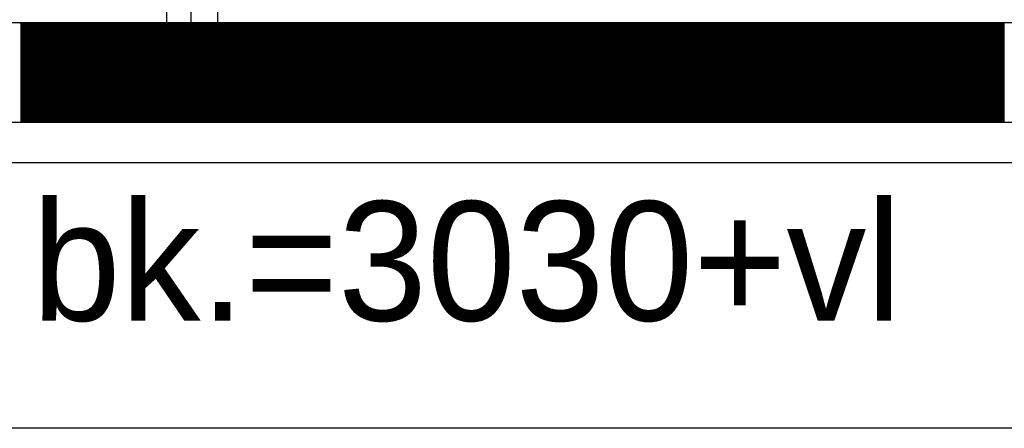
# Model space of a CAD drawing. Extents: x -1448 to 118900, y -195097 to 442500.
# Tile 89 of 103: x 70747 to 72231, y 400837 to 401452. Entities that reach past the tile are written whole.
import ezdxf

# ---------------------------------------------------------------- set-up
doc = ezdxf.new("R2010")
doc.units = 0
doc.header["$LTSCALE"] = 100
doc.linetypes.add('LURETOUR', pattern=[6, 4, -2])
doc.layers.get('0').update_dxf_attribs({"linetype": 'CONTINUOUS'})
for name, color, linetype in [('ALL-----_REFLIJNEN', 8, 'CONTINUOUS'), ('WL570---_RETOUR', 3, 'CONTINUOUS'), ('WM570---', 1, 'CONTINUOUS')]:
    doc.layers.add(name, color=color, linetype=linetype)
doc.styles.add('BURO-018', font='BUROFONT.shx', dxfattribs={"height": 180})

# ---------------------------------------------------------------- blocks, each defined once
blk = doc.blocks.new('LU-2D-K-190')
at = {"color": 0, "linetype": 'CONTINUOUS'}
for p, q in [((-0.5, 200), (0.5, 200)), ((-0.5, -200), (0.5, -200))]:
    blk.add_line(p, q, dxfattribs=at)

msp = doc.modelspace()

# ---------------------------------------------------------------- linework, layer by layer
at = {"layer": 'ALL-----_REFLIJNEN', "color": 8, "linetype": 'CONTINUOUS'}
for p, q in [((70968.4, 401447.7), (70968.4, 404892.7)), ((71045.4, 401442.8), (71045.4, 403345.8)), ((71005.4, 401442.8), (71005.4, 403305.8)), ((72519.4, 401447.7), (66555.4, 401447.7)), ((72519.4, 401447.7), (66555.4, 401447.7)), ((70746.8, 401447.7), (70896.8, 401297.7)), ((70746.8, 401447.7), (70896.8, 401297.7)), ((70748.5, 401447.7), (70748.5, 401297.7)), ((70750.5, 401447.7), (70750.5, 401297.7)), ((70752.5, 401447.7), (70752.5, 401297.7)), ((70754.5, 401447.7), (70754.5, 401297.7)), ((70756.5, 401447.7), (70756.5, 401297.7)), ((70758.5, 401447.7), (70758.5, 401297.7)), ((70760.5, 401447.7), (70760.5, 401297.7)), ((70762.5, 401447.7), (70762.5, 401297.7)), ((70764.5, 401447.7), (70764.5, 401297.7)), ((70766.5, 401447.7), (70766.5, 401297.7)), ((70768.5, 401447.7), (70768.5, 401297.7)), ((70770.5, 401447.7), (70770.5, 401297.7)), ((70772.5, 401447.7), (70772.5, 401297.7)), ((70774.5, 401447.7), (70774.5, 401297.7)), ((70776.5, 401447.7), (70776.5, 401297.7)), ((70778.5, 401447.7), (70778.5, 401297.7)), ((70780.5, 401447.7), (70780.5, 401297.7)), ((70782.5, 401447.7), (70782.5, 401297.7)), ((70784.5, 401447.7), (70784.5, 401297.7)), ((70786.5, 401447.7), (70786.5, 401297.7)), ((70788.5, 401447.7), (70788.5, 401297.7)), ((70790.5, 401447.7), (70790.5, 401297.7)), ((70792.5, 401447.7), (70792.5, 401297.7)), ((70794.5, 401447.7), (70794.5, 401297.7)), ((70796.5, 401447.7), (70796.5, 401297.7)), ((70798.5, 401447.7), (70798.5, 401297.7)), ((70800.5, 401447.7), (70800.5, 401297.7)), ((70802.5, 401447.7), (70802.5, 401297.7)), ((70804.5, 401447.7), (70804.5, 401297.7)), ((70806.5, 401447.7), (70806.5, 401297.7)), ((70808.5, 401447.7), (70808.5, 401297.7)), ((70810.5, 401447.7), (70810.5, 401297.7)), ((70812.5, 401447.7), (70812.5, 401297.7)), ((70814.5, 401447.7), (70814.5, 401297.7)), ((70816.5, 401447.7), (70816.5, 401297.7)), ((70818.5, 401447.7), (70818.5, 401297.7)), ((70820.5, 401447.7), (70820.5, 401297.7)), ((70822.5, 401447.7), (70822.5, 401297.7)), ((70824.5, 401447.7), (70824.5, 401297.7)), ((70826.5, 401447.7), (70826.5, 401297.7)), ((70828.5, 401447.7), (70828.5, 401297.7)), ((70830.5, 401447.7), (70830.5, 401297.7)), ((70832.5, 401447.7), (70832.5, 401297.7)), ((70834.5, 401447.7), (70834.5, 401297.7)), ((70836.5, 401447.7), (70836.5, 401297.7)), ((70838.5, 401447.7), (70838.5, 401297.7)), ((70840.5, 401447.7), (70840.5, 401297.7)), ((70842.5, 401447.7), (70842.5, 401297.7)), ((70844.5, 401447.7), (70844.5, 401297.7)), ((70846.5, 401447.7), (70846.5, 401297.7)), ((70848.5, 401447.7), (70848.5, 401297.7)), ((70850.5, 401447.7), (70850.5, 401297.7)), ((70852.5, 401447.7), (70852.5, 401297.7)), ((70854.5, 401447.7), (70854.5, 401297.7)), ((70856.5, 401447.7), (70856.5, 401297.7)), ((70858.5, 401447.7), (70858.5, 401297.7)), ((70860.5, 401447.7), (70860.5, 401297.7)), ((70862.5, 401447.7), (70862.5, 401297.7)), ((70864.5, 401447.7), (70864.5, 401297.7)), ((70866.5, 401447.7), (70866.5, 401297.7)), ((70868.5, 401447.7), (70868.5, 401297.7)), ((70870.5, 401447.7), (70870.5, 401297.7)), ((70872.5, 401447.7), (70872.5, 401297.7)), ((70874.5, 401447.7), (70874.5, 401297.7)), ((70876.5, 401447.7), (70876.5, 401297.7)), ((70878.5, 401447.7), (70878.5, 401297.7)), ((70880.5, 401447.7), (70880.5, 401297.7)), ((70882.5, 401447.7), (70882.5, 401297.7)), ((70884.5, 401447.7), (70884.5, 401297.7)), ((70886.5, 401447.7), (70886.5, 401297.7)), ((70888.5, 401447.7), (70888.5, 401297.7)), ((70890.5, 401447.7), (70890.5, 401297.7)), ((70892.5, 401447.7), (70892.5, 401297.7)), ((70894.5, 401447.7), (70894.5, 401297.7)), ((70896.5, 401447.7), (70896.5, 401297.7)), ((70898.5, 401447.7), (70898.5, 401297.7)), ((70900.5, 401447.7), (70900.5, 401297.7)), ((70902.5, 401447.7), (70902.5, 401297.7)), ((70904.5, 401447.7), (70904.5, 401297.7)), ((70906.5, 401447.7), (70906.5, 401297.7)), ((70908.5, 401447.7), (70908.5, 401297.7)), ((70910.5, 401447.7), (70910.5, 401297.7)), ((70912.5, 401447.7), (70912.5, 401297.7)), ((70914.5, 401447.7), (70914.5, 401297.7)), ((70916.5, 401447.7), (70916.5, 401297.7)), ((70918.5, 401447.7), (70918.5, 401297.7)), ((70920.5, 401447.7), (70920.5, 401297.7)), ((70922.5, 401447.7), (70922.5, 401297.7)), ((70924.5, 401447.7), (70924.5, 401297.7)), ((70926.5, 401447.7), (70926.5, 401297.7)), ((70928.5, 401447.7), (70928.5, 401297.7)), ((70930.5, 401447.7), (70930.5, 401297.7)), ((70932.5, 401447.7), (70932.5, 401297.7)), ((70934.5, 401447.7), (70934.5, 401297.7)), ((70936.5, 401447.7), (70936.5, 401297.7)), ((70938.5, 401447.7), (70938.5, 401297.7)), ((70940.5, 401447.7), (70940.5, 401297.7)), ((70942.5, 401447.7), (70942.5, 401297.7)), ((70944.5, 401447.7), (70944.5, 401297.7)), ((70946.5, 401447.7), (70946.5, 401297.7)), ((70948.5, 401447.7), (70948.5, 401297.7)), ((70950.5, 401447.7), (70950.5, 401297.7)), ((70952.5, 401447.7), (70952.5, 401297.7)), ((70954.5, 401447.7), (70954.5, 401297.7)), ((70956.5, 401447.7), (70956.5, 401297.7)), ((70958.5, 401447.7), (70958.5, 401297.7)), ((70959, 401447.7), (71109, 401297.7)), ((70959, 401447.7), (71109, 401297.7)), ((70960.5, 401447.7), (70960.5, 401297.7)), ((70962.5, 401447.7), (70962.5, 401297.7)), ((70964.5, 401447.7), (70964.5, 401297.7)), ((70966.5, 401447.7), (70966.5, 401297.7)), ((70968.5, 401447.7), (70968.5, 401297.7)), ((70970.5, 401447.7), (70970.5, 401297.7)), ((70972.5, 401447.7), (70972.5, 401297.7)), ((70974.5, 401447.7), (70974.5, 401297.7)), ((70976.5, 401447.7), (70976.5, 401297.7)), ((70978.5, 401447.7), (70978.5, 401297.7)), ((70980.5, 401447.7), (70980.5, 401297.7)), ((70982.5, 401447.7), (70982.5, 401297.7)), ((70984.5, 401447.7), (70984.5, 401297.7)), ((70986.5, 401447.7), (70986.5, 401297.7)), ((70988.5, 401447.7), (70988.5, 401297.7)), ((70990.5, 401447.7), (70990.5, 401297.7)), ((70992.5, 401447.7), (70992.5, 401297.7)), ((70994.5, 401447.7), (70994.5, 401297.7)), ((70996.5, 401447.7), (70996.5, 401297.7)), ((70998.5, 401447.7), (70998.5, 401297.7)), ((71000.5, 401447.7), (71000.5, 401297.7)), ((71002.5, 401447.7), (71002.5, 401297.7)), ((71004.5, 401447.7), (71004.5, 401297.7)), ((71006.5, 401447.7), (71006.5, 401297.7)), ((71008.5, 401447.7), (71008.5, 401297.7)), ((71010.5, 401447.7), (71010.5, 401297.7)), ((71012.5, 401447.7), (71012.5, 401297.7)), ((71014.5, 401447.7), (71014.5, 401297.7)), ((71016.5, 401447.7), (71016.5, 401297.7)), ((71018.5, 401447.7), (71018.5, 401297.7)), ((71020.5, 401447.7), (71020.5, 401297.7)), ((71022.5, 401447.7), (71022.5, 401297.7)), ((71024.5, 401447.7), (71024.5, 401297.7)), ((71026.5, 401447.7), (71026.5, 401297.7)), ((71028.5, 401447.7), (71028.5, 401297.7)), ((71030.5, 401447.7), (71030.5, 401297.7)), ((71032.5, 401447.7), (71032.5, 401297.7)), ((71034.5, 401447.7), (71034.5, 401297.7)), ((71036.5, 401447.7), (71036.5, 401297.7)), ((71038.5, 401447.7), (71038.5, 401297.7)), ((71040.5, 401447.7), (71040.5, 401297.7)), ((71042.5, 401447.7), (71042.5, 401297.7)), ((71044.5, 401447.7), (71044.5, 401297.7)), ((71046.5, 401447.7), (71046.5, 401297.7)), ((71048.5, 401447.7), (71048.5, 401297.7)), ((71050.5, 401447.7), (71050.5, 401297.7)), ((71052.5, 401447.7), (71052.5, 401297.7)), ((71054.5, 401447.7), (71054.5, 401297.7)), ((71056.5, 401447.7), (71056.5, 401297.7)), ((71058.5, 401447.7), (71058.5, 401297.7)), ((71060.5, 401447.7), (71060.5, 401297.7)), ((71062.5, 401447.7), (71062.5, 401297.7)), ((71064.5, 401447.7), (71064.5, 401297.7)), ((71066.5, 401447.7), (71066.5, 401297.7)), ((71068.5, 401447.7), (71068.5, 401297.7)), ((71070.5, 401447.7), (71070.5, 401297.7)), ((71072.5, 401447.7), (71072.5, 401297.7)), ((71074.5, 401447.7), (71074.5, 401297.7)), ((71076.5, 401447.7), (71076.5, 401297.7)), ((71078.5, 401447.7), (71078.5, 401297.7)), ((71080.5, 401447.7), (71080.5, 401297.7)), ((71082.5, 401447.7), (71082.5, 401297.7)), ((71084.5, 401447.7), (71084.5, 401297.7)), ((71086.5, 401447.7), (71086.5, 401297.7)), ((71088.5, 401447.7), (71088.5, 401297.7)), ((71090.5, 401447.7), (71090.5, 401297.7)), ((71092.5, 401447.7), (71092.5, 401297.7)), ((71094.5, 401447.7), (71094.5, 401297.7)), ((71096.5, 401447.7), (71096.5, 401297.7)), ((71098.5, 401447.7), (71098.5, 401297.7)), ((71100.5, 401447.7), (71100.5, 401297.7)), ((71102.5, 401447.7), (71102.5, 401297.7)), ((71104.5, 401447.7), (71104.5, 401297.7)), ((71106.5, 401447.7), (71106.5, 401297.7)), ((71108.5, 401447.7), (71108.5, 401297.7)), ((71110.5, 401447.7), (71110.5, 401297.7)), ((71112.5, 401447.7), (71112.5, 401297.7)), ((71114.5, 401447.7), (71114.5, 401297.7)), ((71116.5, 401447.7), (71116.5, 401297.7)), ((71118.5, 401447.7), (71118.5, 401297.7)), ((71120.5, 401447.7), (71120.5, 401297.7)), ((71122.5, 401447.7), (71122.5, 401297.7)), ((71124.5, 401447.7), (71124.5, 401297.7)), ((71126.5, 401447.7), (71126.5, 401297.7)), ((71128.5, 401447.7), (71128.5, 401297.7)), ((71130.5, 401447.7), (71130.5, 401297.7)), ((71132.5, 401447.7), (71132.5, 401297.7)), ((71134.5, 401447.7), (71134.5, 401297.7)), ((71136.5, 401447.7), (71136.5, 401297.7)), ((71138.5, 401447.7), (71138.5, 401297.7)), ((71140.5, 401447.7), (71140.5, 401297.7)), ((71142.5, 401447.7), (71142.5, 401297.7)), ((71144.5, 401447.7), (71144.5, 401297.7)), ((71146.5, 401447.7), (71146.5, 401297.7)), ((71148.5, 401447.7), (71148.5, 401297.7)), ((71150.5, 401447.7), (71150.5, 401297.7)), ((71152.5, 401447.7), (71152.5, 401297.7)), ((71154.5, 401447.7), (71154.5, 401297.7)), ((71156.5, 401447.7), (71156.5, 401297.7)), ((71158.5, 401447.7), (71158.5, 401297.7)), ((71160.5, 401447.7), (71160.5, 401297.7)), ((71162.5, 401447.7), (71162.5, 401297.7)), ((71164.5, 401447.7), (71164.5, 401297.7)), ((71166.5, 401447.7), (71166.5, 401297.7)), ((71168.5, 401447.7), (71168.5, 401297.7)), ((71170.5, 401447.7), (71170.5, 401297.7)), ((71171.1, 401447.7), (71321.1, 401297.7)), ((71171.1, 401447.7), (71321.1, 401297.7)), ((71172.5, 401447.7), (71172.5, 401297.7)), ((71174.5, 401447.7), (71174.5, 401297.7)), ((71176.5, 401447.7), (71176.5, 401297.7)), ((71178.5, 401447.7), (71178.5, 401297.7)), ((71180.5, 401447.7), (71180.5, 401297.7)), ((71182.5, 401447.7), (71182.5, 401297.7)), ((71184.5, 401447.7), (71184.5, 401297.7)), ((71186.5, 401447.7), (71186.5, 401297.7)), ((71188.5, 401447.7), (71188.5, 401297.7)), ((71190.5, 401447.7), (71190.5, 401297.7)), ((71192.5, 401447.7), (71192.5, 401297.7)), ((71194.5, 401447.7), (71194.5, 401297.7)), ((71196.5, 401447.7), (71196.5, 401297.7)), ((71198.5, 401447.7), (71198.5, 401297.7)), ((71200.5, 401447.7), (71200.5, 401297.7)), ((71202.5, 401447.7), (71202.5, 401297.7)), ((71204.5, 401447.7), (71204.5, 401297.7)), ((71206.5, 401447.7), (71206.5, 401297.7)), ((71208.5, 401447.7), (71208.5, 401297.7)), ((71210.5, 401447.7), (71210.5, 401297.7)), ((71212.5, 401447.7), (71212.5, 401297.7)), ((71214.5, 401447.7), (71214.5, 401297.7)), ((71216.5, 401447.7), (71216.5, 401297.7)), ((71218.5, 401447.7), (71218.5, 401297.7)), ((71220.5, 401447.7), (71220.5, 401297.7)), ((71222.5, 401447.7), (71222.5, 401297.7)), ((71224.5, 401447.7), (71224.5, 401297.7)), ((71226.5, 401447.7), (71226.5, 401297.7)), ((71228.5, 401447.7), (71228.5, 401297.7)), ((71230.5, 401447.7), (71230.5, 401297.7)), ((71232.5, 401447.7), (71232.5, 401297.7)), ((71234.5, 401447.7), (71234.5, 401297.7)), ((71236.5, 401447.7), (71236.5, 401297.7)), ((71238.5, 401447.7), (71238.5, 401297.7)), ((71240.5, 401447.7), (71240.5, 401297.7)), ((71242.5, 401447.7), (71242.5, 401297.7)), ((71244.5, 401447.7), (71244.5, 401297.7)), ((71246.5, 401447.7), (71246.5, 401297.7)), ((71248.5, 401447.7), (71248.5, 401297.7)), ((71250.5, 401447.7), (71250.5, 401297.7)), ((71252.5, 401447.7), (71252.5, 401297.7)), ((71254.5, 401447.7), (71254.5, 401297.7)), ((71256.5, 401447.7), (71256.5, 401297.7)), ((71258.5, 401447.7), (71258.5, 401297.7)), ((71260.5, 401447.7), (71260.5, 401297.7)), ((71262.5, 401447.7), (71262.5, 401297.7)), ((71264.5, 401447.7), (71264.5, 401297.7)), ((71266.5, 401447.7), (71266.5, 401297.7)), ((71268.5, 401447.7), (71268.5, 401297.7)), ((71270.5, 401447.7), (71270.5, 401297.7)), ((71272.5, 401447.7), (71272.5, 401297.7)), ((71274.5, 401447.7), (71274.5, 401297.7)), ((71276.5, 401447.7), (71276.5, 401297.7)), ((71278.5, 401447.7), (71278.5, 401297.7)), ((71280.5, 401447.7), (71280.5, 401297.7)), ((71282.5, 401447.7), (71282.5, 401297.7)), ((71284.5, 401447.7), (71284.5, 401297.7)), ((71286.5, 401447.7), (71286.5, 401297.7)), ((71288.5, 401447.7), (71288.5, 401297.7)), ((71290.5, 401447.7), (71290.5, 401297.7)), ((71292.5, 401447.7), (71292.5, 401297.7)), ((71294.5, 401447.7), (71294.5, 401297.7)), ((71296.5, 401447.7), (71296.5, 401297.7)), ((71298.5, 401447.7), (71298.5, 401297.7)), ((71300.5, 401447.7), (71300.5, 401297.7)), ((71302.5, 401447.7), (71302.5, 401297.7)), ((71304.5, 401447.7), (71304.5, 401297.7)), ((71306.5, 401447.7), (71306.5, 401297.7)), ((71308.5, 401447.7), (71308.5, 401297.7)), ((71310.5, 401447.7), (71310.5, 401297.7)), ((71312.5, 401447.7), (71312.5, 401297.7)), ((71314.5, 401447.7), (71314.5, 401297.7)), ((71316.5, 401447.7), (71316.5, 401297.7)), ((71318.5, 401447.7), (71318.5, 401297.7)), ((71320.5, 401447.7), (71320.5, 401297.7)), ((71322.5, 401447.7), (71322.5, 401297.7)), ((71324.5, 401447.7), (71324.5, 401297.7)), ((71326.5, 401447.7), (71326.5, 401297.7)), ((71328.5, 401447.7), (71328.5, 401297.7)), ((71330.5, 401447.7), (71330.5, 401297.7)), ((71332.5, 401447.7), (71332.5, 401297.7)), ((71334.5, 401447.7), (71334.5, 401297.7)), ((71336.5, 401447.7), (71336.5, 401297.7)), ((71338.5, 401447.7), (71338.5, 401297.7)), ((71340.5, 401447.7), (71340.5, 401297.7)), ((71342.5, 401447.7), (71342.5, 401297.7)), ((71344.5, 401447.7), (71344.5, 401297.7)), ((71346.5, 401447.7), (71346.5, 401297.7)), ((71348.5, 401447.7), (71348.5, 401297.7)), ((71350.5, 401447.7), (71350.5, 401297.7)), ((71352.5, 401447.7), (71352.5, 401297.7)), ((71354.5, 401447.7), (71354.5, 401297.7)), ((71356.5, 401447.7), (71356.5, 401297.7)), ((71358.5, 401447.7), (71358.5, 401297.7)), ((71360.5, 401447.7), (71360.5, 401297.7)), ((71362.5, 401447.7), (71362.5, 401297.7)), ((71364.5, 401447.7), (71364.5, 401297.7)), ((71366.5, 401447.7), (71366.5, 401297.7)), ((71368.5, 401447.7), (71368.5, 401297.7)), ((71370.5, 401447.7), (71370.5, 401297.7)), ((71372.5, 401447.7), (71372.5, 401297.7)), ((71374.5, 401447.7), (71374.5, 401297.7)), ((71376.5, 401447.7), (71376.5, 401297.7)), ((71378.5, 401447.7), (71378.5, 401297.7)), ((71380.5, 401447.7), (71380.5, 401297.7)), ((71382.5, 401447.7), (71382.5, 401297.7)), ((71383.2, 401447.7), (71533.2, 401297.7)), ((71383.2, 401447.7), (71533.2, 401297.7)), ((71384.5, 401447.7), (71384.5, 401297.7)), ((71386.5, 401447.7), (71386.5, 401297.7)), ((71388.5, 401447.7), (71388.5, 401297.7)), ((71390.5, 401447.7), (71390.5, 401297.7)), ((71392.5, 401447.7), (71392.5, 401297.7)), ((71394.5, 401447.7), (71394.5, 401297.7)), ((71396.5, 401447.7), (71396.5, 401297.7)), ((71398.5, 401447.7), (71398.5, 401297.7)), ((71400.5, 401447.7), (71400.5, 401297.7)), ((71402.5, 401447.7), (71402.5, 401297.7)), ((71404.5, 401447.7), (71404.5, 401297.7)), ((71406.5, 401447.7), (71406.5, 401297.7)), ((71408.5, 401447.7), (71408.5, 401297.7)), ((71410.5, 401447.7), (71410.5, 401297.7)), ((71412.5, 401447.7), (71412.5, 401297.7)), ((71414.5, 401447.7), (71414.5, 401297.7)), ((71416.5, 401447.7), (71416.5, 401297.7)), ((71418.5, 401447.7), (71418.5, 401297.7)), ((71420.5, 401447.7), (71420.5, 401297.7)), ((71422.5, 401447.7), (71422.5, 401297.7)), ((71424.5, 401447.7), (71424.5, 401297.7)), ((71426.5, 401447.7), (71426.5, 401297.7)), ((71428.5, 401447.7), (71428.5, 401297.7)), ((71430.5, 401447.7), (71430.5, 401297.7)), ((71432.5, 401447.7), (71432.5, 401297.7)), ((71434.5, 401447.7), (71434.5, 401297.7)), ((71436.5, 401447.7), (71436.5, 401297.7)), ((71438.5, 401447.7), (71438.5, 401297.7)), ((71440.5, 401447.7), (71440.5, 401297.7)), ((71442.5, 401447.7), (71442.5, 401297.7)), ((71444.5, 401447.7), (71444.5, 401297.7)), ((71446.5, 401447.7), (71446.5, 401297.7)), ((71448.5, 401447.7), (71448.5, 401297.7)), ((71450.5, 401447.7), (71450.5, 401297.7)), ((71452.5, 401447.7), (71452.5, 401297.7)), ((71454.5, 401447.7), (71454.5, 401297.7)), ((71456.5, 401447.7), (71456.5, 401297.7)), ((71458.5, 401447.7), (71458.5, 401297.7)), ((71460.5, 401447.7), (71460.5, 401297.7)), ((71462.5, 401447.7), (71462.5, 401297.7)), ((71464.5, 401447.7), (71464.5, 401297.7)), ((71466.5, 401447.7), (71466.5, 401297.7)), ((71468.5, 401447.7), (71468.5, 401297.7)), ((71470.5, 401447.7), (71470.5, 401297.7)), ((71472.5, 401447.7), (71472.5, 401297.7)), ((71474.5, 401447.7), (71474.5, 401297.7)), ((71476.5, 401447.7), (71476.5, 401297.7)), ((71478.5, 401447.7), (71478.5, 401297.7)), ((71480.5, 401447.7), (71480.5, 401297.7)), ((71482.5, 401447.7), (71482.5, 401297.7)), ((71484.5, 401447.7), (71484.5, 401297.7)), ((71486.5, 401447.7), (71486.5, 401297.7)), ((71488.5, 401447.7), (71488.5, 401297.7)), ((71490.5, 401447.7), (71490.5, 401297.7)), ((71492.5, 401447.7), (71492.5, 401297.7)), ((71494.5, 401447.7), (71494.5, 401297.7)), ((71496.5, 401447.7), (71496.5, 401297.7)), ((71498.5, 401447.7), (71498.5, 401297.7)), ((71500.5, 401447.7), (71500.5, 401297.7)), ((71502.5, 401447.7), (71502.5, 401297.7)), ((71504.5, 401447.7), (71504.5, 401297.7)), ((71506.5, 401447.7), (71506.5, 401297.7)), ((71508.5, 401447.7), (71508.5, 401297.7)), ((71510.5, 401447.7), (71510.5, 401297.7)), ((71512.5, 401447.7), (71512.5, 401297.7)), ((71514.5, 401447.7), (71514.5, 401297.7)), ((71516.5, 401447.7), (71516.5, 401297.7)), ((71518.5, 401447.7), (71518.5, 401297.7)), ((71520.5, 401447.7), (71520.5, 401297.7)), ((71522.5, 401447.7), (71522.5, 401297.7)), ((71524.5, 401447.7), (71524.5, 401297.7)), ((71526.5, 401447.7), (71526.5, 401297.7)), ((71528.5, 401447.7), (71528.5, 401297.7)), ((71530.5, 401447.7), (71530.5, 401297.7)), ((71532.5, 401447.7), (71532.5, 401297.7)), ((71534.5, 401447.7), (71534.5, 401297.7)), ((71536.5, 401447.7), (71536.5, 401297.7)), ((71538.5, 401447.7), (71538.5, 401297.7)), ((71540.5, 401447.7), (71540.5, 401297.7)), ((71542.5, 401447.7), (71542.5, 401297.7)), ((71544.5, 401447.7), (71544.5, 401297.7)), ((71546.5, 401447.7), (71546.5, 401297.7)), ((71548.5, 401447.7), (71548.5, 401297.7)), ((71550.5, 401447.7), (71550.5, 401297.7)), ((71552.5, 401447.7), (71552.5, 401297.7)), ((71554.5, 401447.7), (71554.5, 401297.7)), ((71556.5, 401447.7), (71556.5, 401297.7)), ((71558.5, 401447.7), (71558.5, 401297.7)), ((71560.5, 401447.7), (71560.5, 401297.7)), ((71562.5, 401447.7), (71562.5, 401297.7)), ((71564.5, 401447.7), (71564.5, 401297.7)), ((71566.5, 401447.7), (71566.5, 401297.7)), ((71568.5, 401447.7), (71568.5, 401297.7)), ((71570.5, 401447.7), (71570.5, 401297.7)), ((71572.5, 401447.7), (71572.5, 401297.7)), ((71574.5, 401447.7), (71574.5, 401297.7)), ((71576.5, 401447.7), (71576.5, 401297.7)), ((71578.5, 401447.7), (71578.5, 401297.7)), ((71580.5, 401447.7), (71580.5, 401297.7)), ((71582.5, 401447.7), (71582.5, 401297.7)), ((71584.5, 401447.7), (71584.5, 401297.7)), ((71586.5, 401447.7), (71586.5, 401297.7)), ((71588.5, 401447.7), (71588.5, 401297.7)), ((71590.5, 401447.7), (71590.5, 401297.7)), ((71592.5, 401447.7), (71592.5, 401297.7)), ((71594.5, 401447.7), (71594.5, 401297.7)), ((71595.4, 401447.7), (71745.4, 401297.7)), ((71595.4, 401447.7), (71745.4, 401297.7)), ((71596.5, 401447.7), (71596.5, 401297.7)), ((71598.5, 401447.7), (71598.5, 401297.7)), ((71600.5, 401447.7), (71600.5, 401297.7)), ((71602.5, 401447.7), (71602.5, 401297.7)), ((71604.5, 401447.7), (71604.5, 401297.7)), ((71606.5, 401447.7), (71606.5, 401297.7)), ((71608.5, 401447.7), (71608.5, 401297.7)), ((71610.5, 401447.7), (71610.5, 401297.7)), ((71612.5, 401447.7), (71612.5, 401297.7)), ((71614.5, 401447.7), (71614.5, 401297.7)), ((71616.5, 401447.7), (71616.5, 401297.7)), ((71618.5, 401447.7), (71618.5, 401297.7)), ((71620.5, 401447.7), (71620.5, 401297.7)), ((71622.5, 401447.7), (71622.5, 401297.7)), ((71624.5, 401447.7), (71624.5, 401297.7)), ((71626.5, 401447.7), (71626.5, 401297.7)), ((71628.5, 401447.7), (71628.5, 401297.7)), ((71630.5, 401447.7), (71630.5, 401297.7)), ((71632.5, 401447.7), (71632.5, 401297.7)), ((71634.5, 401447.7), (71634.5, 401297.7)), ((71636.5, 401447.7), (71636.5, 401297.7)), ((71638.5, 401447.7), (71638.5, 401297.7)), ((71640.5, 401447.7), (71640.5, 401297.7)), ((71642.5, 401447.7), (71642.5, 401297.7)), ((71644.5, 401447.7), (71644.5, 401297.7)), ((71646.5, 401447.7), (71646.5, 401297.7)), ((71648.5, 401447.7), (71648.5, 401297.7)), ((71650.5, 401447.7), (71650.5, 401297.7)), ((71652.5, 401447.7), (71652.5, 401297.7)), ((71654.5, 401447.7), (71654.5, 401297.7)), ((71656.5, 401447.7), (71656.5, 401297.7)), ((71658.5, 401447.7), (71658.5, 401297.7)), ((71660.5, 401447.7), (71660.5, 401297.7)), ((71662.5, 401447.7), (71662.5, 401297.7)), ((71664.5, 401447.7), (71664.5, 401297.7)), ((71666.5, 401447.7), (71666.5, 401297.7)), ((71668.5, 401447.7), (71668.5, 401297.7)), ((71670.5, 401447.7), (71670.5, 401297.7)), ((71672.5, 401447.7), (71672.5, 401297.7)), ((71674.5, 401447.7), (71674.5, 401297.7)), ((71676.5, 401447.7), (71676.5, 401297.7)), ((71678.5, 401447.7), (71678.5, 401297.7)), ((71680.5, 401447.7), (71680.5, 401297.7)), ((71682.5, 401447.7), (71682.5, 401297.7)), ((71684.5, 401447.7), (71684.5, 401297.7)), ((71686.5, 401447.7), (71686.5, 401297.7)), ((71688.5, 401447.7), (71688.5, 401297.7)), ((71690.5, 401447.7), (71690.5, 401297.7)), ((71692.5, 401447.7), (71692.5, 401297.7)), ((71694.5, 401447.7), (71694.5, 401297.7)), ((71696.5, 401447.7), (71696.5, 401297.7)), ((71698.5, 401447.7), (71698.5, 401297.7)), ((71700.5, 401447.7), (71700.5, 401297.7)), ((71702.5, 401447.7), (71702.5, 401297.7)), ((71704.5, 401447.7), (71704.5, 401297.7)), ((71706.5, 401447.7), (71706.5, 401297.7)), ((71708.5, 401447.7), (71708.5, 401297.7)), ((71710.5, 401447.7), (71710.5, 401297.7)), ((71712.5, 401447.7), (71712.5, 401297.7)), ((71714.5, 401447.7), (71714.5, 401297.7)), ((71716.5, 401447.7), (71716.5, 401297.7)), ((71718.5, 401447.7), (71718.5, 401297.7)), ((71720.5, 401447.7), (71720.5, 401297.7)), ((71722.5, 401447.7), (71722.5, 401297.7)), ((71724.5, 401447.7), (71724.5, 401297.7)), ((71726.5, 401447.7), (71726.5, 401297.7)), ((71728.5, 401447.7), (71728.5, 401297.7)), ((71730.5, 401447.7), (71730.5, 401297.7)), ((71732.5, 401447.7), (71732.5, 401297.7)), ((71734.5, 401447.7), (71734.5, 401297.7)), ((71736.5, 401447.7), (71736.5, 401297.7)), ((71738.5, 401447.7), (71738.5, 401297.7)), ((71740.5, 401447.7), (71740.5, 401297.7)), ((71742.5, 401447.7), (71742.5, 401297.7)), ((71744.5, 401447.7), (71744.5, 401297.7)), ((71746.5, 401447.7), (71746.5, 401297.7)), ((71748.5, 401447.7), (71748.5, 401297.7)), ((71750.5, 401447.7), (71750.5, 401297.7)), ((71752.5, 401447.7), (71752.5, 401297.7)), ((71754.5, 401447.7), (71754.5, 401297.7)), ((71756.5, 401447.7), (71756.5, 401297.7)), ((71758.5, 401447.7), (71758.5, 401297.7)), ((71760.5, 401447.7), (71760.5, 401297.7)), ((71762.5, 401447.7), (71762.5, 401297.7)), ((71764.5, 401447.7), (71764.5, 401297.7)), ((71766.5, 401447.7), (71766.5, 401297.7)), ((71768.5, 401447.7), (71768.5, 401297.7)), ((71770.5, 401447.7), (71770.5, 401297.7)), ((71772.5, 401447.7), (71772.5, 401297.7)), ((71774.5, 401447.7), (71774.5, 401297.7)), ((71776.5, 401447.7), (71776.5, 401297.7)), ((71778.5, 401447.7), (71778.5, 401297.7)), ((71780.5, 401447.7), (71780.5, 401297.7)), ((71782.5, 401447.7), (71782.5, 401297.7)), ((71784.5, 401447.7), (71784.5, 401297.7)), ((71786.5, 401447.7), (71786.5, 401297.7)), ((71788.5, 401447.7), (71788.5, 401297.7)), ((71790.5, 401447.7), (71790.5, 401297.7)), ((71792.5, 401447.7), (71792.5, 401297.7)), ((71794.5, 401447.7), (71794.5, 401297.7)), ((71796.5, 401447.7), (71796.5, 401297.7)), ((71798.5, 401447.7), (71798.5, 401297.7)), ((71800.5, 401447.7), (71800.5, 401297.7)), ((71802.5, 401447.7), (71802.5, 401297.7)), ((71804.5, 401447.7), (71804.5, 401297.7)), ((71806.5, 401447.7), (71806.5, 401297.7)), ((71807.5, 401447.7), (71957.5, 401297.7)), ((71807.5, 401447.7), (71957.5, 401297.7)), ((71808.5, 401447.7), (71808.5, 401297.7)), ((71810.5, 401447.7), (71810.5, 401297.7)), ((71812.5, 401447.7), (71812.5, 401297.7)), ((71814.5, 401447.7), (71814.5, 401297.7)), ((71816.5, 401447.7), (71816.5, 401297.7)), ((71818.5, 401447.7), (71818.5, 401297.7)), ((71820.5, 401447.7), (71820.5, 401297.7)), ((71822.5, 401447.7), (71822.5, 401297.7)), ((71824.5, 401447.7), (71824.5, 401297.7)), ((71826.5, 401447.7), (71826.5, 401297.7)), ((71828.5, 401447.7), (71828.5, 401297.7)), ((71830.5, 401447.7), (71830.5, 401297.7)), ((71832.5, 401447.7), (71832.5, 401297.7)), ((71834.5, 401447.7), (71834.5, 401297.7)), ((71836.5, 401447.7), (71836.5, 401297.7)), ((71838.5, 401447.7), (71838.5, 401297.7)), ((71840.5, 401447.7), (71840.5, 401297.7)), ((71842.5, 401447.7), (71842.5, 401297.7)), ((71844.5, 401447.7), (71844.5, 401297.7)), ((71846.5, 401447.7), (71846.5, 401297.7)), ((71848.5, 401447.7), (71848.5, 401297.7)), ((71850.5, 401447.7), (71850.5, 401297.7)), ((71852.5, 401447.7), (71852.5, 401297.7)), ((71854.5, 401447.7), (71854.5, 401297.7)), ((71856.5, 401447.7), (71856.5, 401297.7)), ((71858.5, 401447.7), (71858.5, 401297.7)), ((71860.5, 401447.7), (71860.5, 401297.7)), ((71862.5, 401447.7), (71862.5, 401297.7)), ((71864.5, 401447.7), (71864.5, 401297.7)), ((71866.5, 401447.7), (71866.5, 401297.7)), ((71868.5, 401447.7), (71868.5, 401297.7)), ((71870.5, 401447.7), (71870.5, 401297.7)), ((71872.5, 401447.7), (71872.5, 401297.7)), ((71874.5, 401447.7), (71874.5, 401297.7)), ((71876.5, 401447.7), (71876.5, 401297.7)), ((71878.5, 401447.7), (71878.5, 401297.7)), ((71880.5, 401447.7), (71880.5, 401297.7)), ((71882.5, 401447.7), (71882.5, 401297.7)), ((71884.5, 401447.7), (71884.5, 401297.7)), ((71886.5, 401447.7), (71886.5, 401297.7)), ((71888.5, 401447.7), (71888.5, 401297.7)), ((71890.5, 401447.7), (71890.5, 401297.7)), ((71892.5, 401447.7), (71892.5, 401297.7)), ((71894.5, 401447.7), (71894.5, 401297.7)), ((71896.5, 401447.7), (71896.5, 401297.7)), ((71898.5, 401447.7), (71898.5, 401297.7)), ((71900.5, 401447.7), (71900.5, 401297.7)), ((71902.5, 401447.7), (71902.5, 401297.7)), ((71904.5, 401447.7), (71904.5, 401297.7)), ((71906.5, 401447.7), (71906.5, 401297.7)), ((71908.5, 401447.7), (71908.5, 401297.7)), ((71910.5, 401447.7), (71910.5, 401297.7)), ((71912.5, 401447.7), (71912.5, 401297.7)), ((71914.5, 401447.7), (71914.5, 401297.7)), ((71916.5, 401447.7), (71916.5, 401297.7)), ((71918.5, 401447.7), (71918.5, 401297.7)), ((71920.5, 401447.7), (71920.5, 401297.7)), ((71922.5, 401447.7), (71922.5, 401297.7)), ((71924.5, 401447.7), (71924.5, 401297.7)), ((71926.5, 401447.7), (71926.5, 401297.7)), ((71928.5, 401447.7), (71928.5, 401297.7)), ((71930.5, 401447.7), (71930.5, 401297.7)), ((71932.5, 401447.7), (71932.5, 401297.7)), ((71934.5, 401447.7), (71934.5, 401297.7)), ((71936.5, 401447.7), (71936.5, 401297.7)), ((71938.5, 401447.7), (71938.5, 401297.7)), ((71940.5, 401447.7), (71940.5, 401297.7)), ((71942.5, 401447.7), (71942.5, 401297.7)), ((71944.5, 401447.7), (71944.5, 401297.7)), ((71946.5, 401447.7), (71946.5, 401297.7)), ((71948.5, 401447.7), (71948.5, 401297.7)), ((71950.5, 401447.7), (71950.5, 401297.7)), ((71952.5, 401447.7), (71952.5, 401297.7)), ((71954.5, 401447.7), (71954.5, 401297.7)), ((71956.5, 401447.7), (71956.5, 401297.7)), ((71958.5, 401447.7), (71958.5, 401297.7)), ((71960.5, 401447.7), (71960.5, 401297.7)), ((71962.5, 401447.7), (71962.5, 401297.7)), ((71964.5, 401447.7), (71964.5, 401297.7)), ((71966.5, 401447.7), (71966.5, 401297.7)), ((71968.5, 401447.7), (71968.5, 401297.7)), ((71970.5, 401447.7), (71970.5, 401297.7)), ((71972.5, 401447.7), (71972.5, 401297.7)), ((71974.5, 401447.7), (71974.5, 401297.7)), ((71976.5, 401447.7), (71976.5, 401297.7)), ((71978.5, 401447.7), (71978.5, 401297.7)), ((71980.5, 401447.7), (71980.5, 401297.7)), ((71982.5, 401447.7), (71982.5, 401297.7)), ((71984.5, 401447.7), (71984.5, 401297.7)), ((71986.5, 401447.7), (71986.5, 401297.7)), ((71988.5, 401447.7), (71988.5, 401297.7)), ((71990.5, 401447.7), (71990.5, 401297.7)), ((71992.5, 401447.7), (71992.5, 401297.7)), ((71994.5, 401447.7), (71994.5, 401297.7)), ((71996.5, 401447.7), (71996.5, 401297.7)), ((71998.5, 401447.7), (71998.5, 401297.7)), ((72000.5, 401447.7), (72000.5, 401297.7)), ((72002.5, 401447.7), (72002.5, 401297.7)), ((72004.5, 401447.7), (72004.5, 401297.7)), ((72006.5, 401447.7), (72006.5, 401297.7)), ((72008.5, 401447.7), (72008.5, 401297.7)), ((72010.5, 401447.7), (72010.5, 401297.7)), ((72012.5, 401447.7), (72012.5, 401297.7)), ((72014.5, 401447.7), (72014.5, 401297.7)), ((72016.5, 401447.7), (72016.5, 401297.7)), ((72018.5, 401447.7), (72018.5, 401297.7)), ((72019.6, 401447.7), (72169.6, 401297.7)), ((72019.6, 401447.7), (72169.6, 401297.7)), ((72020.5, 401447.7), (72020.5, 401297.7)), ((72022.5, 401447.7), (72022.5, 401297.7)), ((72024.5, 401447.7), (72024.5, 401297.7)), ((72026.5, 401447.7), (72026.5, 401297.7)), ((72028.5, 401447.7), (72028.5, 401297.7)), ((72030.5, 401447.7), (72030.5, 401297.7)), ((72032.5, 401447.7), (72032.5, 401297.7)), ((72034.5, 401447.7), (72034.5, 401297.7)), ((72036.5, 401447.7), (72036.5, 401297.7)), ((72038.5, 401447.7), (72038.5, 401297.7)), ((72040.5, 401447.7), (72040.5, 401297.7)), ((72042.5, 401447.7), (72042.5, 401297.7)), ((72044.5, 401447.7), (72044.5, 401297.7)), ((72046.5, 401447.7), (72046.5, 401297.7)), ((72048.5, 401447.7), (72048.5, 401297.7)), ((72050.5, 401447.7), (72050.5, 401297.7)), ((72052.5, 401447.7), (72052.5, 401297.7)), ((72054.5, 401447.7), (72054.5, 401297.7)), ((72056.5, 401447.7), (72056.5, 401297.7)), ((72058.5, 401447.7), (72058.5, 401297.7)), ((72060.5, 401447.7), (72060.5, 401297.7)), ((72062.5, 401447.7), (72062.5, 401297.7)), ((72064.5, 401447.7), (72064.5, 401297.7)), ((72066.5, 401447.7), (72066.5, 401297.7)), ((72068.5, 401447.7), (72068.5, 401297.7)), ((72070.5, 401447.7), (72070.5, 401297.7)), ((72072.5, 401447.7), (72072.5, 401297.7)), ((72074.5, 401447.7), (72074.5, 401297.7)), ((72076.5, 401447.7), (72076.5, 401297.7)), ((72078.5, 401447.7), (72078.5, 401297.7)), ((72080.5, 401447.7), (72080.5, 401297.7)), ((72082.5, 401447.7), (72082.5, 401297.7)), ((72084.5, 401447.7), (72084.5, 401297.7)), ((72086.5, 401447.7), (72086.5, 401297.7)), ((72088.5, 401447.7), (72088.5, 401297.7)), ((72090.5, 401447.7), (72090.5, 401297.7)), ((72092.5, 401447.7), (72092.5, 401297.7)), ((72094.5, 401447.7), (72094.5, 401297.7)), ((72096.5, 401447.7), (72096.5, 401297.7)), ((72098.5, 401447.7), (72098.5, 401297.7)), ((72100.5, 401447.7), (72100.5, 401297.7)), ((72102.5, 401447.7), (72102.5, 401297.7)), ((72104.5, 401447.7), (72104.5, 401297.7)), ((72106.5, 401447.7), (72106.5, 401297.7)), ((72108.5, 401447.7), (72108.5, 401297.7)), ((72110.5, 401447.7), (72110.5, 401297.7)), ((72112.5, 401447.7), (72112.5, 401297.7)), ((72114.5, 401447.7), (72114.5, 401297.7)), ((72116.5, 401447.7), (72116.5, 401297.7)), ((72118.5, 401447.7), (72118.5, 401297.7)), ((72120.5, 401447.7), (72120.5, 401297.7)), ((72122.5, 401447.7), (72122.5, 401297.7)), ((72124.5, 401447.7), (72124.5, 401297.7)), ((72126.5, 401447.7), (72126.5, 401297.7)), ((72128.5, 401447.7), (72128.5, 401297.7)), ((72130.5, 401447.7), (72130.5, 401297.7)), ((72132.5, 401447.7), (72132.5, 401297.7)), ((72134.5, 401447.7), (72134.5, 401297.7)), ((72136.5, 401447.7), (72136.5, 401297.7)), ((72138.5, 401447.7), (72138.5, 401297.7)), ((72140.5, 401447.7), (72140.5, 401297.7)), ((72142.5, 401447.7), (72142.5, 401297.7)), ((72144.5, 401447.7), (72144.5, 401297.7)), ((72146.5, 401447.7), (72146.5, 401297.7)), ((72148.5, 401447.7), (72148.5, 401297.7)), ((72150.5, 401447.7), (72150.5, 401297.7)), ((72152.5, 401447.7), (72152.5, 401297.7)), ((72154.5, 401447.7), (72154.5, 401297.7)), ((72156.5, 401447.7), (72156.5, 401297.7)), ((72158.5, 401447.7), (72158.5, 401297.7)), ((72160.5, 401447.7), (72160.5, 401297.7)), ((72162.5, 401447.7), (72162.5, 401297.7)), ((72164.5, 401447.7), (72164.5, 401297.7)), ((72166.5, 401447.7), (72166.5, 401297.7)), ((72168.5, 401447.7), (72168.5, 401297.7)), ((72170.5, 401447.7), (72170.5, 401297.7)), ((72172.5, 401447.7), (72172.5, 401297.7)), ((72174.5, 401447.7), (72174.5, 401297.7)), ((72176.5, 401447.7), (72176.5, 401297.7)), ((72178.5, 401447.7), (72178.5, 401297.7)), ((72180.5, 401447.7), (72180.5, 401297.7)), ((72182.5, 401447.7), (72182.5, 401297.7)), ((72184.5, 401447.7), (72184.5, 401297.7)), ((72186.5, 401447.7), (72186.5, 401297.7)), ((72188.5, 401447.7), (72188.5, 401297.7)), ((72190.5, 401447.7), (72190.5, 401297.7)), ((72192.5, 401447.7), (72192.5, 401297.7)), ((72194.5, 401447.7), (72194.5, 401297.7)), ((72196.5, 401447.7), (72196.5, 401297.7)), ((72198.5, 401447.7), (72198.5, 401297.7)), ((72200.5, 401447.7), (72200.5, 401297.7)), ((72202.5, 401447.7), (72202.5, 401297.7)), ((72204.5, 401447.7), (72204.5, 401297.7)), ((72206.5, 401447.7), (72206.5, 401297.7)), ((72208.5, 401447.7), (72208.5, 401297.7)), ((72210.5, 401447.7), (72210.5, 401297.7)), ((72212.5, 401447.7), (72212.5, 401297.7)), ((72214.5, 401447.7), (72214.5, 401297.7)), ((72216.5, 401447.7), (72216.5, 401297.7)), ((72218.5, 401447.7), (72218.5, 401297.7)), ((72220.5, 401447.7), (72220.5, 401297.7)), ((72222.5, 401447.7), (72222.5, 401297.7)), ((72224.5, 401447.7), (72224.5, 401297.7)), ((72226.5, 401447.7), (72226.5, 401297.7)), ((72228.5, 401447.7), (72228.5, 401297.7)), ((72230.5, 401447.7), (72230.5, 401297.7)), ((66555.4, 401297.7), (72519.4, 401297.7)), ((66555.4, 401297.7), (72519.4, 401297.7))]:
    msp.add_line(p, q, dxfattribs=at)

# ---------------------------------------------------------------- block references
at = {"layer": 'WL570---_RETOUR', "linetype": 'LURETOUR', "xscale": 7678.539301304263, "rotation": 180}
msp.add_blockref('LU-2D-K-190', (70576.9, 401036.6), dxfattribs=at)

# ---------------------------------------------------------------- texts
at = {"layer": 'WM570---', "color": 1, "style": 'BURO-018'}
msp.add_text('bk.=3030+vl', height=180, dxfattribs=at).set_placement((70765.1, 400998.7))

doc.saveas('drawing.dxf')
